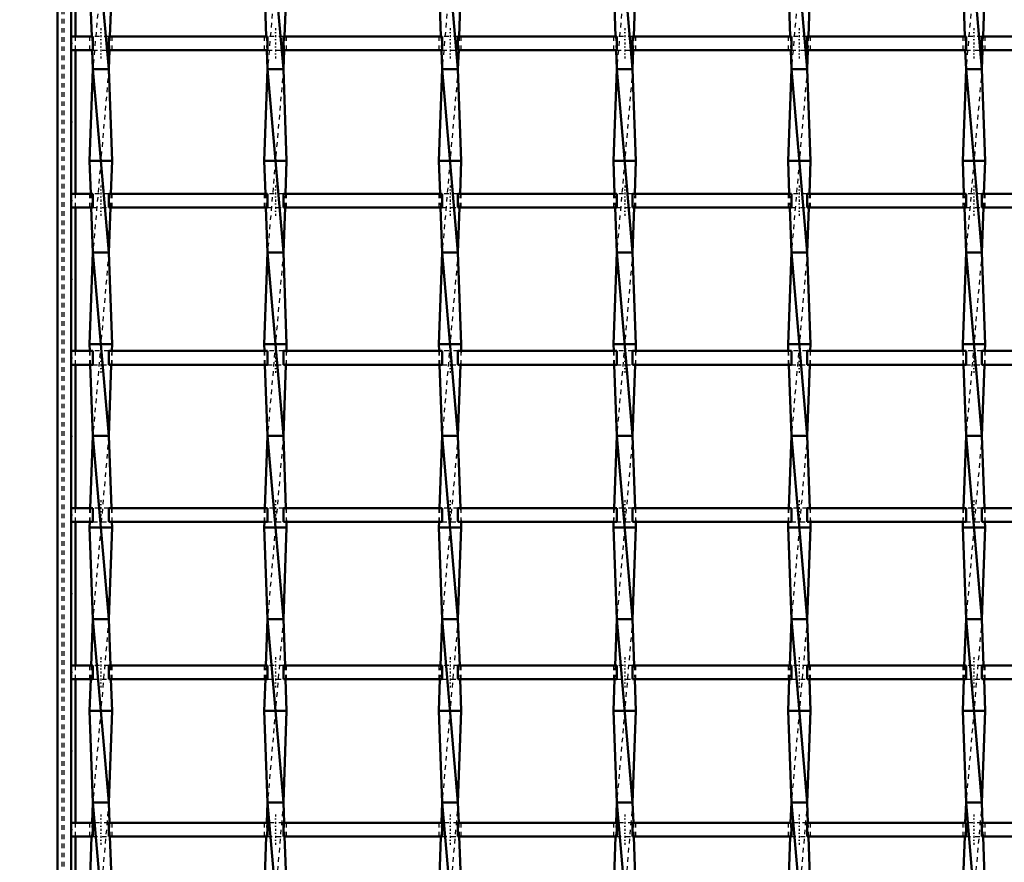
# Model space of a CAD drawing. Header units: millimetres. Extents: x -1015 to 657, y -500 to 954.
# Tile 3 of 30: x -608 to -393, y -316 to -132. Entities that reach past the tile are written whole.
import ezdxf

# ---------------------------------------------------------------- set-up
doc = ezdxf.new("R2010")
doc.units = ezdxf.units.MM
doc.linetypes.add('Center', pattern=[1.5, 0.45, -0.5, 0.05, -0.5])
doc.linetypes.add('Dashed', pattern=[2, 1, -1])
for name, color, linetype, lineweight in [('2d ConnectionPoints', 7, 'Continuous', 50), ('AM_0', 7, 'Continuous', 50), ('AM_5', 3, 'Continuous', 25), ('AM_7', 7, 'Center', 25), ('AM_9', 6, 'Dashed', 25)]:
    doc.layers.add(name, color=color, linetype=linetype, lineweight=lineweight)
doc.dimstyles.new('ISO-25', dxfattribs={"dimtxt": 2.5, "dimasz": 2.5, "dimexe": 1.25, "dimexo": 0.625, "dimtad": 1, "dimtxsty": 'Standard', "dimcen": 2.5, "dimadec": 0, "dimazin": 0, "dimtfac": 1, "dimtmove": 0, "dimatfit": 3, "dimfxl": 1, "dimarcsym": 0})

# ---------------------------------------------------------------- blocks, each defined once
blk = doc.blocks.new('3_2iv7sswl9wwm44mzfjfok6h7a________0_in_LSSP33034383111200100035010_4')
at = {"layer": 'AM_0'}
for p, q in [((-592.28, -103), (-588.82, -143)), ((-593, -123), (-592.54, -135.82)), ((-588.1, -123), (-588.56, -135.82)), ((-592.43, -138.82), (-592.28, -143)), ((-588.67, -138.82), (-588.82, -143)), ((-592.28, -143), (-593, -163)), ((-592.28, -143), (-588.82, -183)), ((-588.82, -143), (-592.28, -143)), ((-588.82, -143), (-588.1, -163)), ((-593, -163), (-592.74, -170.15)), ((-588.1, -163), (-593, -163)), ((-588.1, -163), (-588.36, -170.15)), ((-592.64, -173.15), (-592.28, -183)), ((-588.46, -173.15), (-588.82, -183)), ((-592.28, -183), (-593, -203)), ((-588.82, -183), (-592.28, -183)), ((-592.28, -183), (-588.82, -223)), ((-588.82, -183), (-588.1, -203)), ((-588.1, -203), (-593, -203)), ((-593, -203), (-592.95, -204.48)), ((-588.1, -203), (-588.15, -204.48)), ((-592.84, -207.48), (-592.28, -223)), ((-588.26, -207.48), (-588.82, -223)), ((-592.28, -223), (-592.85, -238.81)), ((-592.28, -223), (-588.82, -263)), ((-588.82, -223), (-592.28, -223)), ((-588.82, -223), (-588.25, -238.81)), ((-592.96, -241.81), (-593, -243)), ((-588.14, -241.81), (-588.1, -243)), ((-593, -243), (-592.28, -263)), ((-588.1, -243), (-593, -243)), ((-588.1, -243), (-588.82, -263)), ((-592.28, -263), (-592.65, -273.14)), ((-592.28, -263), (-588.82, -303)), ((-588.82, -263), (-592.28, -263)), ((-588.82, -263), (-588.45, -273.14)), ((-592.75, -276.14), (-593, -283)), ((-588.35, -276.14), (-588.1, -283)), ((-588.1, -283), (-593, -283)), ((-593, -283), (-592.28, -303)), ((-588.1, -283), (-588.82, -303)), ((-592.28, -303), (-592.44, -307.47)), ((-592.28, -303), (-588.82, -343)), ((-588.82, -303), (-592.28, -303)), ((-588.82, -303), (-588.66, -307.47)), ((-592.55, -310.47), (-593, -323)), ((-588.55, -310.47), (-588.1, -323))]:
    blk.add_line(p, q, dxfattribs=at)
at = {"layer": 'AM_9'}
for p, q in [((-588.82, -103), (-592.28, -143)), ((-592.54, -135.82), (-592.43, -138.82)), ((-588.56, -135.82), (-588.67, -138.82)), ((-588.82, -143), (-592.28, -183)), ((-592.74, -170.15), (-592.64, -173.15)), ((-588.36, -170.15), (-588.46, -173.15)), ((-588.82, -183), (-592.28, -223)), ((-592.95, -204.48), (-592.84, -207.48)), ((-588.15, -204.48), (-588.26, -207.48)), ((-588.82, -223), (-592.28, -263)), ((-592.85, -238.81), (-592.96, -241.81)), ((-588.25, -238.81), (-588.14, -241.81)), ((-588.82, -263), (-592.28, -303)), ((-592.65, -273.14), (-592.75, -276.14)), ((-588.45, -273.14), (-588.35, -276.14)), ((-588.82, -303), (-592.28, -343)), ((-592.44, -307.47), (-592.55, -310.47)), ((-588.66, -307.47), (-588.55, -310.47))]:
    blk.add_line(p, q, dxfattribs=at)
blk = doc.blocks.new('4_xfgg9zmyljo1wkld54bxq45wo________0_in_LSSP33034383111200100035010_4')
at = {"layer": 'AM_0'}
for p, q in [((-554.18, -103), (-550.72, -143)), ((-554.9, -123), (-554.44, -135.82)), ((-550, -123), (-550.46, -135.82)), ((-554.33, -138.82), (-554.18, -143)), ((-550.57, -138.82), (-550.72, -143)), ((-554.18, -143), (-554.9, -163)), ((-554.18, -143), (-550.72, -183)), ((-550.72, -143), (-554.18, -143)), ((-550.72, -143), (-550, -163)), ((-550, -163), (-554.9, -163)), ((-554.9, -163), (-554.64, -170.15)), ((-550, -163), (-550.26, -170.15)), ((-554.54, -173.15), (-554.18, -183)), ((-550.36, -173.15), (-550.72, -183)), ((-554.18, -183), (-554.9, -203)), ((-550.72, -183), (-554.18, -183)), ((-554.18, -183), (-550.72, -223)), ((-550.72, -183), (-550, -203)), ((-550, -203), (-554.9, -203)), ((-554.9, -203), (-554.85, -204.48)), ((-550, -203), (-550.05, -204.48)), ((-554.74, -207.48), (-554.18, -223)), ((-550.16, -207.48), (-550.72, -223)), ((-554.18, -223), (-554.75, -238.81)), ((-554.18, -223), (-550.72, -263)), ((-550.72, -223), (-554.18, -223)), ((-550.72, -223), (-550.15, -238.81)), ((-554.86, -241.81), (-554.9, -243)), ((-550.04, -241.81), (-550, -243)), ((-550, -243), (-554.9, -243)), ((-554.9, -243), (-554.18, -263)), ((-550, -243), (-550.72, -263)), ((-554.18, -263), (-554.55, -273.14)), ((-550.72, -263), (-554.18, -263)), ((-554.18, -263), (-550.72, -303)), ((-550.72, -263), (-550.35, -273.14)), ((-554.65, -276.14), (-554.9, -283)), ((-550.25, -276.14), (-550, -283)), ((-554.9, -283), (-554.18, -303)), ((-550, -283), (-554.9, -283)), ((-550, -283), (-550.72, -303)), ((-554.18, -303), (-554.34, -307.47)), ((-554.18, -303), (-550.72, -343)), ((-550.72, -303), (-554.18, -303)), ((-550.72, -303), (-550.56, -307.47)), ((-554.45, -310.47), (-554.9, -323)), ((-550.45, -310.47), (-550, -323))]:
    blk.add_line(p, q, dxfattribs=at)
at = {"layer": 'AM_9'}
for p, q in [((-550.72, -103), (-554.18, -143)), ((-554.44, -135.82), (-554.33, -138.82)), ((-550.46, -135.82), (-550.57, -138.82)), ((-550.72, -143), (-554.18, -183)), ((-554.64, -170.15), (-554.54, -173.15)), ((-550.26, -170.15), (-550.36, -173.15)), ((-550.72, -183), (-554.18, -223)), ((-554.85, -204.48), (-554.74, -207.48)), ((-550.05, -204.48), (-550.16, -207.48)), ((-550.72, -223), (-554.18, -263)), ((-554.75, -238.81), (-554.86, -241.81)), ((-550.15, -238.81), (-550.04, -241.81)), ((-550.72, -263), (-554.18, -303)), ((-554.55, -273.14), (-554.65, -276.14)), ((-550.35, -273.14), (-550.25, -276.14)), ((-550.72, -303), (-554.18, -343)), ((-554.34, -307.47), (-554.45, -310.47)), ((-550.56, -307.47), (-550.45, -310.47))]:
    blk.add_line(p, q, dxfattribs=at)
blk = doc.blocks.new('5_gzeerrkoog3n626ke7mp7ls4r________0_in_LSSP33034383111200100035010_4')
at = {"layer": 'AM_0'}
for p, q in [((-516.08, -103), (-512.62, -143)), ((-516.8, -123), (-516.34, -135.82)), ((-511.9, -123), (-512.36, -135.82)), ((-516.23, -138.82), (-516.08, -143)), ((-512.47, -138.82), (-512.62, -143)), ((-516.08, -143), (-516.8, -163)), ((-516.08, -143), (-512.62, -183)), ((-512.62, -143), (-516.08, -143)), ((-512.62, -143), (-511.9, -163)), ((-516.8, -163), (-516.54, -170.15)), ((-511.9, -163), (-516.8, -163)), ((-511.9, -163), (-512.16, -170.15)), ((-516.44, -173.15), (-516.08, -183)), ((-512.26, -173.15), (-512.62, -183)), ((-516.08, -183), (-516.8, -203)), ((-512.62, -183), (-516.08, -183)), ((-516.08, -183), (-512.62, -223)), ((-512.62, -183), (-511.9, -203)), ((-511.9, -203), (-516.8, -203)), ((-516.8, -203), (-516.75, -204.48)), ((-511.9, -203), (-511.95, -204.48)), ((-516.64, -207.48), (-516.08, -223)), ((-512.06, -207.48), (-512.62, -223)), ((-516.08, -223), (-516.65, -238.81)), ((-516.08, -223), (-512.62, -263)), ((-512.62, -223), (-516.08, -223)), ((-512.62, -223), (-512.05, -238.81)), ((-516.76, -241.81), (-516.8, -243)), ((-511.94, -241.81), (-511.9, -243)), ((-511.9, -243), (-516.8, -243)), ((-516.8, -243), (-516.08, -263)), ((-511.9, -243), (-512.62, -263)), ((-516.08, -263), (-516.45, -273.14)), ((-512.62, -263), (-516.08, -263)), ((-516.08, -263), (-512.62, -303)), ((-512.62, -263), (-512.25, -273.14)), ((-516.55, -276.14), (-516.8, -283)), ((-512.15, -276.14), (-511.9, -283)), ((-516.8, -283), (-516.08, -303)), ((-511.9, -283), (-516.8, -283)), ((-511.9, -283), (-512.62, -303)), ((-516.08, -303), (-516.24, -307.47)), ((-516.08, -303), (-512.62, -343)), ((-512.62, -303), (-516.08, -303)), ((-512.62, -303), (-512.46, -307.47)), ((-516.35, -310.47), (-516.8, -323)), ((-512.35, -310.47), (-511.9, -323))]:
    blk.add_line(p, q, dxfattribs=at)
at = {"layer": 'AM_9'}
for p, q in [((-512.62, -103), (-516.08, -143)), ((-516.34, -135.82), (-516.23, -138.82)), ((-512.36, -135.82), (-512.47, -138.82)), ((-512.62, -143), (-516.08, -183)), ((-516.54, -170.15), (-516.44, -173.15)), ((-512.16, -170.15), (-512.26, -173.15)), ((-512.62, -183), (-516.08, -223)), ((-516.75, -204.48), (-516.64, -207.48)), ((-511.95, -204.48), (-512.06, -207.48)), ((-512.62, -223), (-516.08, -263)), ((-516.65, -238.81), (-516.76, -241.81)), ((-512.05, -238.81), (-511.94, -241.81)), ((-512.62, -263), (-516.08, -303)), ((-516.45, -273.14), (-516.55, -276.14)), ((-512.25, -273.14), (-512.15, -276.14)), ((-512.62, -303), (-516.08, -343)), ((-516.24, -307.47), (-516.35, -310.47)), ((-512.46, -307.47), (-512.35, -310.47))]:
    blk.add_line(p, q, dxfattribs=at)
blk = doc.blocks.new('6_rpvnax6nkei0qz1wy4u1xobee________0_in_LSSP33034383111200100035010_4')
at = {"layer": 'AM_0'}
for p, q in [((-477.98, -103), (-474.52, -143)), ((-478.7, -123), (-478.24, -135.82)), ((-473.8, -123), (-474.26, -135.82)), ((-478.13, -138.82), (-477.98, -143)), ((-474.37, -138.82), (-474.52, -143)), ((-477.98, -143), (-478.7, -163)), ((-477.98, -143), (-474.52, -183)), ((-474.52, -143), (-477.98, -143)), ((-474.52, -143), (-473.8, -163)), ((-473.8, -163), (-478.7, -163)), ((-478.7, -163), (-478.44, -170.15)), ((-473.8, -163), (-474.06, -170.15)), ((-478.34, -173.15), (-477.98, -183)), ((-474.16, -173.15), (-474.52, -183)), ((-477.98, -183), (-478.7, -203)), ((-477.98, -183), (-474.52, -223)), ((-474.52, -183), (-477.98, -183)), ((-474.52, -183), (-473.8, -203)), ((-478.7, -203), (-478.65, -204.48)), ((-473.8, -203), (-478.7, -203)), ((-473.8, -203), (-473.85, -204.48)), ((-478.54, -207.48), (-477.98, -223)), ((-473.96, -207.48), (-474.52, -223)), ((-477.98, -223), (-478.55, -238.81)), ((-477.98, -223), (-474.52, -263)), ((-474.52, -223), (-477.98, -223)), ((-474.52, -223), (-473.95, -238.81)), ((-478.66, -241.81), (-478.7, -243)), ((-473.84, -241.81), (-473.8, -243)), ((-473.8, -243), (-478.7, -243)), ((-478.7, -243), (-477.98, -263)), ((-473.8, -243), (-474.52, -263)), ((-477.98, -263), (-478.35, -273.14)), ((-474.52, -263), (-477.98, -263)), ((-477.98, -263), (-474.52, -303)), ((-474.52, -263), (-474.15, -273.14)), ((-478.45, -276.14), (-478.7, -283)), ((-474.05, -276.14), (-473.8, -283)), ((-473.8, -283), (-478.7, -283)), ((-478.7, -283), (-477.98, -303)), ((-473.8, -283), (-474.52, -303)), ((-477.98, -303), (-478.14, -307.47)), ((-474.52, -303), (-477.98, -303)), ((-477.98, -303), (-474.52, -343)), ((-474.52, -303), (-474.36, -307.47)), ((-478.25, -310.47), (-478.7, -323)), ((-474.25, -310.47), (-473.8, -323))]:
    blk.add_line(p, q, dxfattribs=at)
at = {"layer": 'AM_9'}
for p, q in [((-474.52, -103), (-477.98, -143)), ((-478.24, -135.82), (-478.13, -138.82)), ((-474.26, -135.82), (-474.37, -138.82)), ((-474.52, -143), (-477.98, -183)), ((-478.44, -170.15), (-478.34, -173.15)), ((-474.06, -170.15), (-474.16, -173.15)), ((-474.52, -183), (-477.98, -223)), ((-478.65, -204.48), (-478.54, -207.48)), ((-473.85, -204.48), (-473.96, -207.48)), ((-474.52, -223), (-477.98, -263)), ((-478.55, -238.81), (-478.66, -241.81)), ((-473.95, -238.81), (-473.84, -241.81)), ((-474.52, -263), (-477.98, -303)), ((-478.35, -273.14), (-478.45, -276.14)), ((-474.15, -273.14), (-474.05, -276.14)), ((-474.52, -303), (-477.98, -343)), ((-478.14, -307.47), (-478.25, -310.47)), ((-474.36, -307.47), (-474.25, -310.47))]:
    blk.add_line(p, q, dxfattribs=at)
blk = doc.blocks.new('7_dkspi0kkgpd9omv0czdl04myn________0_in_LSSP33034383111200100035010_4')
at = {"layer": 'AM_0'}
for p, q in [((-439.88, -103), (-436.42, -143)), ((-440.6, -123), (-440.14, -135.82)), ((-435.7, -123), (-436.16, -135.82)), ((-440.03, -138.82), (-439.88, -143)), ((-436.27, -138.82), (-436.42, -143)), ((-439.88, -143), (-440.6, -163)), ((-439.88, -143), (-436.42, -183)), ((-436.42, -143), (-439.88, -143)), ((-436.42, -143), (-435.7, -163)), ((-435.7, -163), (-440.6, -163)), ((-440.6, -163), (-440.34, -170.15)), ((-435.7, -163), (-435.96, -170.15)), ((-440.24, -173.15), (-439.88, -183)), ((-436.06, -173.15), (-436.42, -183)), ((-439.88, -183), (-440.6, -203)), ((-439.88, -183), (-436.42, -223)), ((-436.42, -183), (-439.88, -183)), ((-436.42, -183), (-435.7, -203)), ((-440.6, -203), (-440.55, -204.48)), ((-435.7, -203), (-440.6, -203)), ((-435.7, -203), (-435.75, -204.48)), ((-440.44, -207.48), (-439.88, -223)), ((-435.86, -207.48), (-436.42, -223)), ((-439.88, -223), (-440.45, -238.81)), ((-439.88, -223), (-436.42, -263)), ((-436.42, -223), (-439.88, -223)), ((-436.42, -223), (-435.85, -238.81)), ((-440.56, -241.81), (-440.6, -243)), ((-435.74, -241.81), (-435.7, -243)), ((-435.7, -243), (-440.6, -243)), ((-440.6, -243), (-439.88, -263)), ((-435.7, -243), (-436.42, -263)), ((-439.88, -263), (-440.25, -273.14)), ((-439.88, -263), (-436.42, -303)), ((-436.42, -263), (-439.88, -263)), ((-436.42, -263), (-436.05, -273.14)), ((-440.35, -276.14), (-440.6, -283)), ((-435.95, -276.14), (-435.7, -283)), ((-440.6, -283), (-439.88, -303)), ((-435.7, -283), (-440.6, -283)), ((-435.7, -283), (-436.42, -303)), ((-439.88, -303), (-440.04, -307.47)), ((-436.42, -303), (-439.88, -303)), ((-439.88, -303), (-436.42, -343)), ((-436.42, -303), (-436.26, -307.47)), ((-440.15, -310.47), (-440.6, -323)), ((-436.15, -310.47), (-435.7, -323))]:
    blk.add_line(p, q, dxfattribs=at)
at = {"layer": 'AM_9'}
for p, q in [((-436.42, -103), (-439.88, -143)), ((-440.14, -135.82), (-440.03, -138.82)), ((-436.16, -135.82), (-436.27, -138.82)), ((-436.42, -143), (-439.88, -183)), ((-440.34, -170.15), (-440.24, -173.15)), ((-435.96, -170.15), (-436.06, -173.15)), ((-436.42, -183), (-439.88, -223)), ((-440.55, -204.48), (-440.44, -207.48)), ((-435.75, -204.48), (-435.86, -207.48)), ((-436.42, -223), (-439.88, -263)), ((-440.45, -238.81), (-440.56, -241.81)), ((-435.85, -238.81), (-435.74, -241.81)), ((-436.42, -263), (-439.88, -303)), ((-440.25, -273.14), (-440.35, -276.14)), ((-436.05, -273.14), (-435.95, -276.14)), ((-436.42, -303), (-439.88, -343)), ((-440.04, -307.47), (-440.15, -310.47)), ((-436.26, -307.47), (-436.15, -310.47))]:
    blk.add_line(p, q, dxfattribs=at)
blk = doc.blocks.new('8_ihf0dxlywuxfn6zjxpvdxdpnr________0_in_LSSP33034383111200100035010_4')
at = {"layer": 'AM_0'}
for p, q in [((-401.78, -103), (-398.32, -143)), ((-402.5, -123), (-402.04, -135.82)), ((-397.6, -123), (-398.06, -135.82)), ((-401.93, -138.82), (-401.78, -143)), ((-398.17, -138.82), (-398.32, -143)), ((-401.78, -143), (-402.5, -163)), ((-401.78, -143), (-398.32, -183)), ((-398.32, -143), (-401.78, -143)), ((-398.32, -143), (-397.6, -163)), ((-397.6, -163), (-402.5, -163)), ((-402.5, -163), (-402.24, -170.15)), ((-397.6, -163), (-397.86, -170.15)), ((-402.14, -173.15), (-401.78, -183)), ((-397.96, -173.15), (-398.32, -183)), ((-401.78, -183), (-402.5, -203)), ((-401.78, -183), (-398.32, -223)), ((-398.32, -183), (-401.78, -183)), ((-398.32, -183), (-397.6, -203)), ((-402.5, -203), (-402.45, -204.48)), ((-397.6, -203), (-402.5, -203)), ((-397.6, -203), (-397.65, -204.48)), ((-402.34, -207.48), (-401.78, -223)), ((-397.76, -207.48), (-398.32, -223)), ((-401.78, -223), (-402.35, -238.81)), ((-401.78, -223), (-398.32, -263)), ((-398.32, -223), (-401.78, -223)), ((-398.32, -223), (-397.75, -238.81)), ((-402.46, -241.81), (-402.5, -243)), ((-397.64, -241.81), (-397.6, -243)), ((-402.5, -243), (-401.78, -263)), ((-397.6, -243), (-402.5, -243)), ((-397.6, -243), (-398.32, -263)), ((-401.78, -263), (-402.15, -273.14)), ((-398.32, -263), (-401.78, -263)), ((-401.78, -263), (-398.32, -303)), ((-398.32, -263), (-397.95, -273.14)), ((-402.25, -276.14), (-402.5, -283)), ((-397.85, -276.14), (-397.6, -283)), ((-402.5, -283), (-401.78, -303)), ((-397.6, -283), (-402.5, -283)), ((-397.6, -283), (-398.32, -303)), ((-401.78, -303), (-401.94, -307.47)), ((-398.32, -303), (-401.78, -303)), ((-401.78, -303), (-398.32, -343)), ((-398.32, -303), (-398.16, -307.47)), ((-402.05, -310.47), (-402.5, -323)), ((-398.05, -310.47), (-397.6, -323))]:
    blk.add_line(p, q, dxfattribs=at)
at = {"layer": 'AM_9'}
for p, q in [((-398.32, -103), (-401.78, -143)), ((-402.04, -135.82), (-401.93, -138.82)), ((-398.06, -135.82), (-398.17, -138.82)), ((-398.32, -143), (-401.78, -183)), ((-402.24, -170.15), (-402.14, -173.15)), ((-397.86, -170.15), (-397.96, -173.15)), ((-398.32, -183), (-401.78, -223)), ((-402.45, -204.48), (-402.34, -207.48)), ((-397.65, -204.48), (-397.76, -207.48)), ((-398.32, -223), (-401.78, -263)), ((-402.35, -238.81), (-402.46, -241.81)), ((-397.75, -238.81), (-397.64, -241.81)), ((-398.32, -263), (-401.78, -303)), ((-402.15, -273.14), (-402.25, -276.14)), ((-397.95, -273.14), (-397.85, -276.14)), ((-398.32, -303), (-401.78, -343)), ((-401.94, -307.47), (-402.05, -310.47)), ((-398.16, -307.47), (-398.05, -310.47))]:
    blk.add_line(p, q, dxfattribs=at)
blk = doc.blocks.new('41_pkajm8720oh6nayrau2rjs7ge________0_in_LSSP33034383111200100035010_4')
at = {"layer": 'AM_0'}
for p, q in [((-592.28, -307.47), (-597, -307.47)), ((-597, -307.47), (-597, -310.47)), ((-592.28, -307.47), (-592.28, -310.47)), ((-588.82, -310.47), (-588.82, -307.47)), ((-554.18, -307.47), (-588.82, -307.47)), ((-554.18, -307.47), (-554.18, -310.47)), ((-516.08, -307.47), (-550.72, -307.47)), ((-550.72, -310.47), (-550.72, -307.47)), ((-516.08, -307.47), (-516.08, -310.47)), ((-477.98, -307.47), (-512.62, -307.47)), ((-512.62, -310.47), (-512.62, -307.47)), ((-477.98, -307.47), (-477.98, -310.47)), ((-439.88, -307.47), (-474.52, -307.47)), ((-474.52, -310.47), (-474.52, -307.47)), ((-439.88, -307.47), (-439.88, -310.47)), ((-401.78, -307.47), (-436.42, -307.47)), ((-436.42, -310.47), (-436.42, -307.47)), ((-401.78, -307.47), (-401.78, -310.47)), ((-363.68, -307.47), (-398.32, -307.47)), ((-398.32, -310.47), (-398.32, -307.47)), ((-592.28, -310.47), (-597, -310.47)), ((-554.18, -310.47), (-588.82, -310.47)), ((-516.08, -310.47), (-550.72, -310.47)), ((-477.98, -310.47), (-512.62, -310.47)), ((-439.88, -310.47), (-474.52, -310.47)), ((-401.78, -310.47), (-436.42, -310.47)), ((-363.68, -310.47), (-398.32, -310.47))]:
    blk.add_line(p, q, dxfattribs=at)
at = {"layer": 'AM_7'}
for p, q in [((-590.55, -305.67), (-590.55, -312.27)), ((-552.45, -305.67), (-552.45, -312.27)), ((-514.35, -305.67), (-514.35, -312.27)), ((-476.25, -305.67), (-476.25, -312.27)), ((-438.15, -305.67), (-438.15, -312.27)), ((-400.05, -305.67), (-400.05, -312.27))]:
    blk.add_line(p, q, dxfattribs=at)
at = {"layer": 'AM_9'}
for p, q in [((-593, -307.47), (-593, -310.47)), ((-588.82, -307.47), (-592.28, -307.47)), ((-588.1, -310.47), (-588.1, -307.47)), ((-554.9, -307.47), (-554.9, -310.47)), ((-550.72, -307.47), (-554.18, -307.47)), ((-550, -310.47), (-550, -307.47)), ((-516.8, -307.47), (-516.8, -310.47)), ((-512.62, -307.47), (-516.08, -307.47)), ((-511.9, -310.47), (-511.9, -307.47)), ((-478.7, -307.47), (-478.7, -310.47)), ((-474.52, -307.47), (-477.98, -307.47)), ((-473.8, -310.47), (-473.8, -307.47)), ((-440.6, -307.47), (-440.6, -310.47)), ((-436.42, -307.47), (-439.88, -307.47)), ((-435.7, -310.47), (-435.7, -307.47)), ((-402.5, -307.47), (-402.5, -310.47)), ((-398.32, -307.47), (-401.78, -307.47)), ((-397.6, -310.47), (-397.6, -307.47)), ((-592.28, -310.47), (-588.82, -310.47)), ((-554.18, -310.47), (-550.72, -310.47)), ((-516.08, -310.47), (-512.62, -310.47)), ((-477.98, -310.47), (-474.52, -310.47)), ((-439.88, -310.47), (-436.42, -310.47)), ((-401.78, -310.47), (-398.32, -310.47))]:
    blk.add_line(p, q, dxfattribs=at)
blk = doc.blocks.new('42_843qt69kwgu309b5m0zuimd5d________0_in_LSSP33034383111200100035010_4')
at = {"layer": 'AM_0'}
for p, q in [((-592.28, -273.14), (-597, -273.14)), ((-597, -273.14), (-597, -276.14)), ((-592.28, -273.14), (-592.28, -276.14)), ((-554.18, -273.14), (-588.82, -273.14)), ((-588.82, -276.14), (-588.82, -273.14)), ((-554.18, -273.14), (-554.18, -276.14)), ((-516.08, -273.14), (-550.72, -273.14)), ((-550.72, -276.14), (-550.72, -273.14)), ((-516.08, -273.14), (-516.08, -276.14)), ((-477.98, -273.14), (-512.62, -273.14)), ((-512.62, -276.14), (-512.62, -273.14)), ((-477.98, -273.14), (-477.98, -276.14)), ((-439.88, -273.14), (-474.52, -273.14)), ((-474.52, -276.14), (-474.52, -273.14)), ((-439.88, -273.14), (-439.88, -276.14)), ((-401.78, -273.14), (-436.42, -273.14)), ((-436.42, -276.14), (-436.42, -273.14)), ((-401.78, -273.14), (-401.78, -276.14)), ((-363.68, -273.14), (-398.32, -273.14)), ((-398.32, -276.14), (-398.32, -273.14)), ((-592.28, -276.14), (-597, -276.14)), ((-554.18, -276.14), (-588.82, -276.14)), ((-516.08, -276.14), (-550.72, -276.14)), ((-477.98, -276.14), (-512.62, -276.14)), ((-439.88, -276.14), (-474.52, -276.14)), ((-401.78, -276.14), (-436.42, -276.14)), ((-363.68, -276.14), (-398.32, -276.14))]:
    blk.add_line(p, q, dxfattribs=at)
at = {"layer": 'AM_7'}
for p, q in [((-590.55, -271.34), (-590.55, -277.94)), ((-552.45, -271.34), (-552.45, -277.94)), ((-514.35, -271.34), (-514.35, -277.94)), ((-476.25, -271.34), (-476.25, -277.94)), ((-438.15, -271.34), (-438.15, -277.94)), ((-400.05, -271.34), (-400.05, -277.94))]:
    blk.add_line(p, q, dxfattribs=at)
at = {"layer": 'AM_9'}
for p, q in [((-593, -273.14), (-593, -276.14)), ((-588.82, -273.14), (-592.28, -273.14)), ((-588.1, -276.14), (-588.1, -273.14)), ((-554.9, -273.14), (-554.9, -276.14)), ((-550.72, -273.14), (-554.18, -273.14)), ((-550, -276.14), (-550, -273.14)), ((-516.8, -273.14), (-516.8, -276.14)), ((-512.62, -273.14), (-516.08, -273.14)), ((-511.9, -276.14), (-511.9, -273.14)), ((-478.7, -273.14), (-478.7, -276.14)), ((-474.52, -273.14), (-477.98, -273.14)), ((-473.8, -276.14), (-473.8, -273.14)), ((-440.6, -273.14), (-440.6, -276.14)), ((-436.42, -273.14), (-439.88, -273.14)), ((-435.7, -276.14), (-435.7, -273.14)), ((-402.5, -273.14), (-402.5, -276.14)), ((-398.32, -273.14), (-401.78, -273.14)), ((-397.6, -276.14), (-397.6, -273.14)), ((-592.28, -276.14), (-588.82, -276.14)), ((-554.18, -276.14), (-550.72, -276.14)), ((-516.08, -276.14), (-512.62, -276.14)), ((-477.98, -276.14), (-474.52, -276.14)), ((-439.88, -276.14), (-436.42, -276.14)), ((-401.78, -276.14), (-398.32, -276.14))]:
    blk.add_line(p, q, dxfattribs=at)
blk = doc.blocks.new('43_5sq1lf8ymlt5r4r3rcl0gnx3p________0_in_LSSP33034383111200100035010_4')
at = {"layer": 'AM_0'}
for p, q in [((-592.28, -238.81), (-597, -238.81)), ((-597, -238.81), (-597, -241.81)), ((-592.28, -238.81), (-592.28, -241.81)), ((-554.18, -238.81), (-588.82, -238.81)), ((-588.82, -241.81), (-588.82, -238.81)), ((-554.18, -238.81), (-554.18, -241.81)), ((-516.08, -238.81), (-550.72, -238.81)), ((-550.72, -241.81), (-550.72, -238.81)), ((-516.08, -238.81), (-516.08, -241.81)), ((-512.62, -241.81), (-512.62, -238.81)), ((-477.98, -238.81), (-512.62, -238.81)), ((-477.98, -238.81), (-477.98, -241.81)), ((-439.88, -238.81), (-474.52, -238.81)), ((-474.52, -241.81), (-474.52, -238.81)), ((-439.88, -238.81), (-439.88, -241.81)), ((-401.78, -238.81), (-436.42, -238.81)), ((-436.42, -241.81), (-436.42, -238.81)), ((-401.78, -238.81), (-401.78, -241.81)), ((-363.68, -238.81), (-398.32, -238.81)), ((-398.32, -241.81), (-398.32, -238.81)), ((-592.28, -241.81), (-597, -241.81)), ((-554.18, -241.81), (-588.82, -241.81)), ((-516.08, -241.81), (-550.72, -241.81)), ((-477.98, -241.81), (-512.62, -241.81)), ((-439.88, -241.81), (-474.52, -241.81)), ((-401.78, -241.81), (-436.42, -241.81)), ((-363.68, -241.81), (-398.32, -241.81))]:
    blk.add_line(p, q, dxfattribs=at)
at = {"layer": 'AM_7'}
for p, q in [((-590.55, -237.01), (-590.55, -243.61)), ((-552.45, -237.01), (-552.45, -243.61)), ((-514.35, -237.01), (-514.35, -243.61)), ((-476.25, -237.01), (-476.25, -243.61)), ((-438.15, -237.01), (-438.15, -243.61)), ((-400.05, -237.01), (-400.05, -243.61))]:
    blk.add_line(p, q, dxfattribs=at)
at = {"layer": 'AM_9'}
for p, q in [((-593, -238.81), (-593, -241.81)), ((-588.82, -238.81), (-592.28, -238.81)), ((-588.1, -241.81), (-588.1, -238.81)), ((-554.9, -238.81), (-554.9, -241.81)), ((-550.72, -238.81), (-554.18, -238.81)), ((-550, -241.81), (-550, -238.81)), ((-516.8, -238.81), (-516.8, -241.81)), ((-512.62, -238.81), (-516.08, -238.81)), ((-511.9, -241.81), (-511.9, -238.81)), ((-478.7, -238.81), (-478.7, -241.81)), ((-474.52, -238.81), (-477.98, -238.81)), ((-473.8, -241.81), (-473.8, -238.81)), ((-440.6, -238.81), (-440.6, -241.81)), ((-436.42, -238.81), (-439.88, -238.81)), ((-435.7, -241.81), (-435.7, -238.81)), ((-402.5, -238.81), (-402.5, -241.81)), ((-398.32, -238.81), (-401.78, -238.81)), ((-397.6, -241.81), (-397.6, -238.81)), ((-592.28, -241.81), (-588.82, -241.81)), ((-554.18, -241.81), (-550.72, -241.81)), ((-516.08, -241.81), (-512.62, -241.81)), ((-477.98, -241.81), (-474.52, -241.81)), ((-439.88, -241.81), (-436.42, -241.81)), ((-401.78, -241.81), (-398.32, -241.81))]:
    blk.add_line(p, q, dxfattribs=at)
blk = doc.blocks.new('44_36hplt3lrlyvg2gcdlfsxejbz________0_in_LSSP33034383111200100035010_4')
at = {"layer": 'AM_0'}
for p, q in [((-592.28, -204.48), (-597, -204.48)), ((-597, -204.48), (-597, -207.48)), ((-592.28, -204.48), (-592.28, -207.48)), ((-554.18, -204.48), (-588.82, -204.48)), ((-588.82, -207.48), (-588.82, -204.48)), ((-554.18, -204.48), (-554.18, -207.48)), ((-516.08, -204.48), (-550.72, -204.48)), ((-550.72, -207.48), (-550.72, -204.48)), ((-516.08, -204.48), (-516.08, -207.48)), ((-477.98, -204.48), (-512.62, -204.48)), ((-512.62, -207.48), (-512.62, -204.48)), ((-477.98, -204.48), (-477.98, -207.48)), ((-439.88, -204.48), (-474.52, -204.48)), ((-474.52, -207.48), (-474.52, -204.48)), ((-439.88, -204.48), (-439.88, -207.48)), ((-401.78, -204.48), (-436.42, -204.48)), ((-436.42, -207.48), (-436.42, -204.48)), ((-401.78, -204.48), (-401.78, -207.48)), ((-363.68, -204.48), (-398.32, -204.48)), ((-398.32, -207.48), (-398.32, -204.48)), ((-592.28, -207.48), (-597, -207.48)), ((-554.18, -207.48), (-588.82, -207.48)), ((-516.08, -207.48), (-550.72, -207.48)), ((-477.98, -207.48), (-512.62, -207.48)), ((-439.88, -207.48), (-474.52, -207.48)), ((-401.78, -207.48), (-436.42, -207.48)), ((-363.68, -207.48), (-398.32, -207.48))]:
    blk.add_line(p, q, dxfattribs=at)
at = {"layer": 'AM_7'}
for p, q in [((-590.55, -202.68), (-590.55, -209.28)), ((-552.45, -202.68), (-552.45, -209.28)), ((-514.35, -202.68), (-514.35, -209.28)), ((-476.25, -202.68), (-476.25, -209.28)), ((-438.15, -202.68), (-438.15, -209.28)), ((-400.05, -202.68), (-400.05, -209.28))]:
    blk.add_line(p, q, dxfattribs=at)
at = {"layer": 'AM_9'}
for p, q in [((-593, -204.48), (-593, -207.48)), ((-588.82, -204.48), (-592.28, -204.48)), ((-588.1, -207.48), (-588.1, -204.48)), ((-554.9, -204.48), (-554.9, -207.48)), ((-550.72, -204.48), (-554.18, -204.48)), ((-550, -207.48), (-550, -204.48)), ((-516.8, -204.48), (-516.8, -207.48)), ((-512.62, -204.48), (-516.08, -204.48)), ((-511.9, -207.48), (-511.9, -204.48)), ((-478.7, -204.48), (-478.7, -207.48)), ((-474.52, -204.48), (-477.98, -204.48)), ((-473.8, -207.48), (-473.8, -204.48)), ((-440.6, -204.48), (-440.6, -207.48)), ((-436.42, -204.48), (-439.88, -204.48)), ((-435.7, -207.48), (-435.7, -204.48)), ((-402.5, -204.48), (-402.5, -207.48)), ((-398.32, -204.48), (-401.78, -204.48)), ((-397.6, -207.48), (-397.6, -204.48)), ((-592.28, -207.48), (-588.82, -207.48)), ((-554.18, -207.48), (-550.72, -207.48)), ((-516.08, -207.48), (-512.62, -207.48)), ((-477.98, -207.48), (-474.52, -207.48)), ((-439.88, -207.48), (-436.42, -207.48)), ((-401.78, -207.48), (-398.32, -207.48))]:
    blk.add_line(p, q, dxfattribs=at)
blk = doc.blocks.new('45_1rjfvke04qcy11dlyqym923hq________0_in_LSSP33034383111200100035010_4')
at = {"layer": 'AM_0'}
for p, q in [((-592.28, -170.15), (-597, -170.15)), ((-597, -170.15), (-597, -173.15)), ((-592.28, -170.15), (-592.28, -173.15)), ((-554.18, -170.15), (-588.82, -170.15)), ((-588.82, -173.15), (-588.82, -170.15)), ((-554.18, -170.15), (-554.18, -173.15)), ((-516.08, -170.15), (-550.72, -170.15)), ((-550.72, -173.15), (-550.72, -170.15)), ((-516.08, -170.15), (-516.08, -173.15)), ((-477.98, -170.15), (-512.62, -170.15)), ((-512.62, -173.15), (-512.62, -170.15)), ((-477.98, -170.15), (-477.98, -173.15)), ((-439.88, -170.15), (-474.52, -170.15)), ((-474.52, -173.15), (-474.52, -170.15)), ((-439.88, -170.15), (-439.88, -173.15)), ((-401.78, -170.15), (-436.42, -170.15)), ((-436.42, -173.15), (-436.42, -170.15)), ((-401.78, -170.15), (-401.78, -173.15)), ((-363.68, -170.15), (-398.32, -170.15)), ((-398.32, -173.15), (-398.32, -170.15)), ((-592.28, -173.15), (-597, -173.15)), ((-554.18, -173.15), (-588.82, -173.15)), ((-516.08, -173.15), (-550.72, -173.15)), ((-477.98, -173.15), (-512.62, -173.15)), ((-439.88, -173.15), (-474.52, -173.15)), ((-401.78, -173.15), (-436.42, -173.15)), ((-363.68, -173.15), (-398.32, -173.15))]:
    blk.add_line(p, q, dxfattribs=at)
at = {"layer": 'AM_7'}
for p, q in [((-590.55, -168.35), (-590.55, -174.95)), ((-552.45, -168.35), (-552.45, -174.95)), ((-514.35, -168.35), (-514.35, -174.95)), ((-476.25, -168.35), (-476.25, -174.95)), ((-438.15, -168.35), (-438.15, -174.95)), ((-400.05, -168.35), (-400.05, -174.95))]:
    blk.add_line(p, q, dxfattribs=at)
at = {"layer": 'AM_9'}
for p, q in [((-593, -170.15), (-593, -173.15)), ((-588.82, -170.15), (-592.28, -170.15)), ((-588.1, -173.15), (-588.1, -170.15)), ((-554.9, -170.15), (-554.9, -173.15)), ((-550.72, -170.15), (-554.18, -170.15)), ((-550, -173.15), (-550, -170.15)), ((-516.8, -170.15), (-516.8, -173.15)), ((-512.62, -170.15), (-516.08, -170.15)), ((-511.9, -173.15), (-511.9, -170.15)), ((-478.7, -170.15), (-478.7, -173.15)), ((-474.52, -170.15), (-477.98, -170.15)), ((-473.8, -173.15), (-473.8, -170.15)), ((-440.6, -170.15), (-440.6, -173.15)), ((-436.42, -170.15), (-439.88, -170.15)), ((-435.7, -173.15), (-435.7, -170.15)), ((-402.5, -170.15), (-402.5, -173.15)), ((-398.32, -170.15), (-401.78, -170.15)), ((-397.6, -173.15), (-397.6, -170.15)), ((-592.28, -173.15), (-588.82, -173.15)), ((-554.18, -173.15), (-550.72, -173.15)), ((-516.08, -173.15), (-512.62, -173.15)), ((-477.98, -173.15), (-474.52, -173.15)), ((-439.88, -173.15), (-436.42, -173.15)), ((-401.78, -173.15), (-398.32, -173.15))]:
    blk.add_line(p, q, dxfattribs=at)
blk = doc.blocks.new('46_rsj5ab6qbilbzlgr2253jm32j________0_in_LSSP33034383111200100035010_4')
at = {"layer": 'AM_0'}
for p, q in [((-592.28, -135.82), (-597, -135.82)), ((-597, -135.82), (-597, -138.82)), ((-592.28, -135.82), (-592.28, -138.82)), ((-554.18, -135.82), (-588.82, -135.82)), ((-588.82, -138.82), (-588.82, -135.82)), ((-554.18, -135.82), (-554.18, -138.82)), ((-516.08, -135.82), (-550.72, -135.82)), ((-550.72, -138.82), (-550.72, -135.82)), ((-516.08, -135.82), (-516.08, -138.82)), ((-477.98, -135.82), (-512.62, -135.82)), ((-512.62, -138.82), (-512.62, -135.82)), ((-477.98, -135.82), (-477.98, -138.82)), ((-439.88, -135.82), (-474.52, -135.82)), ((-474.52, -138.82), (-474.52, -135.82)), ((-439.88, -135.82), (-439.88, -138.82)), ((-401.78, -135.82), (-436.42, -135.82)), ((-436.42, -138.82), (-436.42, -135.82)), ((-401.78, -135.82), (-401.78, -138.82)), ((-363.68, -135.82), (-398.32, -135.82)), ((-398.32, -138.82), (-398.32, -135.82)), ((-592.28, -138.82), (-597, -138.82)), ((-554.18, -138.82), (-588.82, -138.82)), ((-516.08, -138.82), (-550.72, -138.82)), ((-477.98, -138.82), (-512.62, -138.82)), ((-439.88, -138.82), (-474.52, -138.82)), ((-401.78, -138.82), (-436.42, -138.82)), ((-363.68, -138.82), (-398.32, -138.82))]:
    blk.add_line(p, q, dxfattribs=at)
at = {"layer": 'AM_7'}
for p, q in [((-590.55, -134.02), (-590.55, -140.62)), ((-552.45, -134.02), (-552.45, -140.62)), ((-514.35, -134.02), (-514.35, -140.62)), ((-476.25, -134.02), (-476.25, -140.62)), ((-438.15, -134.02), (-438.15, -140.62)), ((-400.05, -134.02), (-400.05, -140.62))]:
    blk.add_line(p, q, dxfattribs=at)
at = {"layer": 'AM_9'}
for p, q in [((-593, -135.82), (-593, -138.82)), ((-588.82, -135.82), (-592.28, -135.82)), ((-588.1, -138.82), (-588.1, -135.82)), ((-554.9, -135.82), (-554.9, -138.82)), ((-550.72, -135.82), (-554.18, -135.82)), ((-550, -138.82), (-550, -135.82)), ((-516.8, -135.82), (-516.8, -138.82)), ((-512.62, -135.82), (-516.08, -135.82)), ((-511.9, -138.82), (-511.9, -135.82)), ((-478.7, -135.82), (-478.7, -138.82)), ((-474.52, -135.82), (-477.98, -135.82)), ((-473.8, -138.82), (-473.8, -135.82)), ((-440.6, -135.82), (-440.6, -138.82)), ((-436.42, -135.82), (-439.88, -135.82)), ((-435.7, -138.82), (-435.7, -135.82)), ((-402.5, -135.82), (-402.5, -138.82)), ((-398.32, -135.82), (-401.78, -135.82)), ((-397.6, -138.82), (-397.6, -135.82)), ((-592.28, -138.82), (-588.82, -138.82)), ((-554.18, -138.82), (-550.72, -138.82)), ((-516.08, -138.82), (-512.62, -138.82)), ((-477.98, -138.82), (-474.52, -138.82)), ((-439.88, -138.82), (-436.42, -138.82)), ((-401.78, -138.82), (-398.32, -138.82))]:
    blk.add_line(p, q, dxfattribs=at)
blk = doc.blocks.new('65_ucmuf8klf3txg487ooiiu0t7c________0_in_LSSP33034383111200100035010_4')
at = {"layer": 'AM_0'}
for p, q in [((-600, -497), (-600, 497)), ((-597, -497), (-597, 497)), ((-596.05, -135.82), (-596.05, -104.49)), ((-596.05, -170.15), (-596.05, -138.82)), ((-596.05, -204.48), (-596.05, -173.15)), ((-596.05, -238.81), (-596.05, -207.48)), ((-596.05, -273.14), (-596.05, -241.81)), ((-596.05, -307.47), (-596.05, -276.14)), ((-596.05, -341.8), (-596.05, -310.47))]:
    blk.add_line(p, q, dxfattribs=at)
at = {"layer": 'AM_9'}
for p, q in [((-598.99, -497), (-598.99, 497)), ((-598.55, -497), (-598.55, 497)), ((-596.05, -138.82), (-596.05, -135.82)), ((-596.05, -173.15), (-596.05, -170.15)), ((-596.05, -207.48), (-596.05, -204.48)), ((-596.05, -241.81), (-596.05, -238.81)), ((-596.05, -276.14), (-596.05, -273.14)), ((-596.05, -310.47), (-596.05, -307.47))]:
    blk.add_line(p, q, dxfattribs=at)
blk = doc.blocks.new('*D66')
at = {"layer": 'AM_5', "color": 0, "lineweight": -2}
for p, q in [((-600, 500), (-864, 500)), ((-864, 452), (-864, 250.72)), ((-864, -452), (-864, -250.72)), ((-600, -500), (-864, -500))]:
    blk.add_line(p, q, dxfattribs=at)
at = {"layer": 'AM_5', "color": 0}
for points in [[(-856, 452), (-872, 452), (-864, 500)], [(-872, -452), (-856, -452), (-864, -500)]]:
    blk.add_solid(points, dxfattribs=at)
at = {"layer": 'Defpoints', "color": 0}
for p in [(-600, 500), (-864, -500), (-600, -500)]:
    blk.add_point(p, dxfattribs=at)
at = {"layer": 'AM_5', "color": 0, "insert": (-864, 0), "char_height": 48, "attachment_point": 5, "rotation": 90}
blk.add_mtext('B = 1000 mm', dxfattribs=at)

msp = doc.modelspace()

# ---------------------------------------------------------------- linework, layer by layer
at = {"layer": '2d ConnectionPoints'}
for p in [(-597, -137.32), (-597, -137.32), (-597, -154.485), (-597, -171.65), (-597, -171.65), (-597, -188.815), (-597, -205.98), (-597, -205.98), (-597, -223.145), (-597, -240.31), (-597, -240.31), (-597, -257.475), (-597, -274.64), (-597, -274.64), (-597, -291.805), (-597, -308.97), (-597, -308.97)]:
    msp.add_point(p, dxfattribs=at)

# ---------------------------------------------------------------- block references
for name in ['65_ucmuf8klf3txg487ooiiu0t7c________0_in_LSSP33034383111200100035010_4', '3_2iv7sswl9wwm44mzfjfok6h7a________0_in_LSSP33034383111200100035010_4', '4_xfgg9zmyljo1wkld54bxq45wo________0_in_LSSP33034383111200100035010_4', '5_gzeerrkoog3n626ke7mp7ls4r________0_in_LSSP33034383111200100035010_4', '6_rpvnax6nkei0qz1wy4u1xobee________0_in_LSSP33034383111200100035010_4', '7_dkspi0kkgpd9omv0czdl04myn________0_in_LSSP33034383111200100035010_4', '8_ihf0dxlywuxfn6zjxpvdxdpnr________0_in_LSSP33034383111200100035010_4', '46_rsj5ab6qbilbzlgr2253jm32j________0_in_LSSP33034383111200100035010_4', '45_1rjfvke04qcy11dlyqym923hq________0_in_LSSP33034383111200100035010_4', '44_36hplt3lrlyvg2gcdlfsxejbz________0_in_LSSP33034383111200100035010_4', '43_5sq1lf8ymlt5r4r3rcl0gnx3p________0_in_LSSP33034383111200100035010_4', '42_843qt69kwgu309b5m0zuimd5d________0_in_LSSP33034383111200100035010_4', '41_pkajm8720oh6nayrau2rjs7ge________0_in_LSSP33034383111200100035010_4']:
    msp.add_blockref(name, (0, 0))

# ---------------------------------------------------------------- dimensions: what is measured, and where the dimension line sits
at = {"layer": 'AM_5'}
dim = msp.add_linear_dim(base=(-864, -500), p1=(-600, 500), p2=(-600, -500), angle=90, text='B = 1000 mm', dimstyle='ISO-25', override={"dimtxt": 48, "dimasz": 48, "dimexe": 0, "dimexo": 0, "dimgap": 14.4}, dxfattribs=at)
dim.commit()
dim.dimension.update_dxf_attribs({"geometry": '*D66', "text_midpoint": (-864, 0), "dimtype": 160, "text_rotation": 90})

doc.saveas('drawing.dxf')
